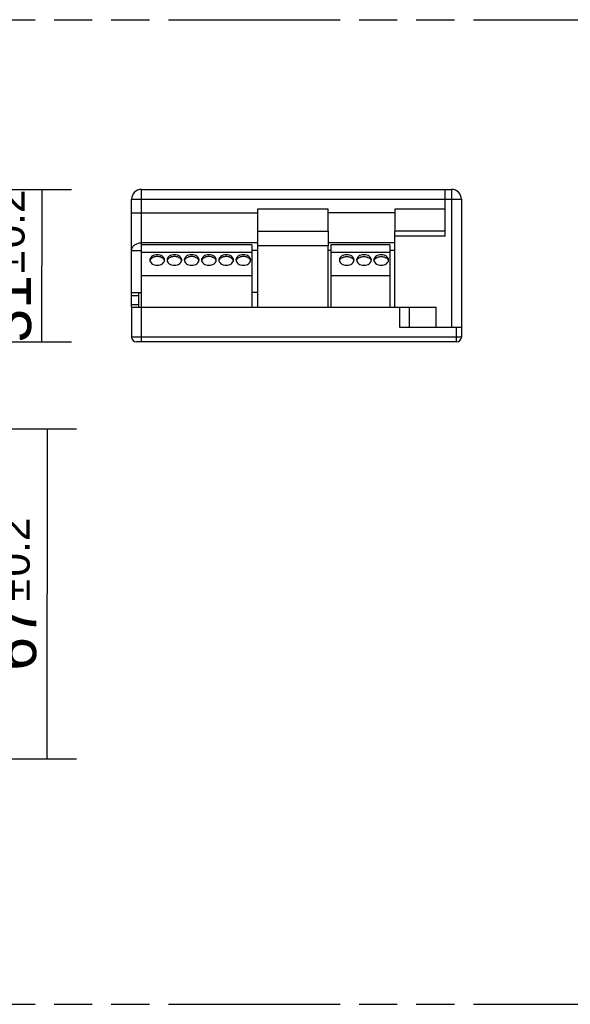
# Model space of a CAD drawing. Header units: millimetres. Extents: x 0 to 210, y 0 to 297.
# Tile 4 of 9: x 105 to 132, y 133 to 183. Entities that reach past the tile are written whole.
import ezdxf
from ezdxf.enums import TextEntityAlignment as Align

# ---------------------------------------------------------------- set-up
doc = ezdxf.new("R2010")
doc.units = ezdxf.units.MM
doc.header["$LTSCALE"] = 19.36
doc.linetypes.add('PHANTOM', pattern=[0.8, 0.45, -0.05, 0.1, -0.05, 0.1, -0.05])
doc.layers.get('0').update_dxf_attribs({"linetype": 'CONTINUOUS'})
for name, color, linetype in [('DEFAULT_3', 7, 'PHANTOM'), ('Z_AXIS', 7, 'CONTINUOUS'), ('Z_DIM_2D', 7, 'CONTINUOUS')]:
    doc.layers.add(name, color=color, linetype=linetype)
doc.styles.add('TEXTSTYLE_3', font='helveticaneueltw1g-ltcn.otf')
doc.styles.add('TEXTSTYLE_4', font='gdt', dxfattribs={"width": 0.7})
doc.dimstyles.new('DIMSTYLE_3', dxfattribs={"dimtxt": 2.2, "dimasz": 3.5, "dimexe": 0.18, "dimexo": 0.0625, "dimgap": 0.09, "dimtad": 1, "dimdec": 1, "dimlfac": 4, "dimdsep": 46, "dimtxsty": 'TEXTSTYLE_3', "dimcen": 0.09, "dimclrt": 5, "dimadec": 0, "dimazin": 0, "dimtol": 1, "dimtp": 0.2, "dimtm": 0.2, "dimtfac": 1, "dimtdec": 1, "dimtofl": 0, "dimtmove": 0, "dimatfit": 3, "dimfxl": 0, "dimtolj": 1, "dimarcsym": 0})

# ---------------------------------------------------------------- blocks, each defined once
blk = doc.blocks.new('*D5')
at = {"layer": 'Z_DIM_2D', "color": 2, "linetype": 'Continuous'}
for p, q in [((92.335, 161.897), (107.413, 161.897)), ((105.913, 161.897), (105.913, 153.522)), ((105.913, 145.147), (105.913, 153.522)), ((93.71, 145.147), (107.413, 145.147))]:
    blk.add_line(p, q, dxfattribs=at)
at = {"layer": 'Z_DIM_2D', "color": 5, "linetype": 'Continuous'}
for s, height, style, p in [('0.2', 1.54, 'TEXTSTYLE_3', (105.033, 155.898)), ('`', 1.54, 'TEXTSTYLE_4', (105.033, 153.707)), ('67', 2.2, 'TEXTSTYLE_3', (105.363, 151.331))]:
    blk.add_text(s, height=height, rotation=90, dxfattribs=dict(at, style=style)).set_placement(p, align=Align.CENTER)
blk = doc.blocks.new('_NONE')
blk = doc.blocks.new('*D7')
at = {"layer": 'Z_DIM_2D', "color": 2, "linetype": 'Continuous'}
for p, q in [((93.71, 174.064), (107.153, 174.064)), ((105.653, 174.064), (105.653, 170.189)), ((105.653, 166.314), (105.653, 170.189)), ((94.985, 166.314), (107.153, 166.314))]:
    blk.add_line(p, q, dxfattribs=at)
at = {"layer": 'Z_DIM_2D', "color": 5, "linetype": 'Continuous'}
for s, height, style, p in [('0.2', 1.54, 'TEXTSTYLE_3', (104.773, 172.565)), ('`', 1.54, 'TEXTSTYLE_4', (104.773, 170.374)), ('31', 2.2, 'TEXTSTYLE_3', (105.103, 167.998))]:
    blk.add_text(s, height=height, rotation=90, dxfattribs=dict(at, style=style)).set_placement(p, align=Align.CENTER)

msp = doc.modelspace()

# ---------------------------------------------------------------- linework, layer by layer
at = {"color": 9, "linetype": 'Continuous'}
for p, q in [((110.707, 171.252), (110.707, 174.064)), ((126.457, 174.064), (126.457, 167.064)), ((110.207, 173.564), (126.957, 173.564)), ((110.207, 172.88), (116.607, 172.88)), ((126.132, 171.689), (123.582, 171.689)), ((116.607, 171.353), (110.707, 171.353)), ((120.182, 171.189), (116.607, 171.189)), ((116.607, 170.967), (116.32, 170.967)), ((110.582, 168.827), (110.695, 168.827)), ((110.707, 166.314), (110.707, 168.077)), ((123.807, 168.077), (123.807, 167.064)), ((126.707, 166.314), (126.707, 167.064)), ((126.957, 166.564), (110.207, 166.564))]:
    msp.add_line(p, q, dxfattribs=at)
at = {"color": 7, "linetype": 'Continuous'}
for p, q in [((110.707, 174.064), (126.457, 174.064)), ((126.132, 171.689), (126.132, 174.064)), ((110.207, 168.827), (110.207, 173.564)), ((126.957, 173.564), (126.957, 166.564)), ((116.607, 171.939), (116.607, 171.189)), ((116.607, 171.939), (120.182, 171.939)), ((120.182, 171.939), (120.182, 171.189)), ((126.132, 171.939), (123.582, 171.939)), ((123.582, 168.077), (123.582, 171.939)), ((110.695, 171.252), (110.695, 169.677)), ((116.32, 171.252), (110.695, 171.252)), ((116.32, 171.252), (116.32, 169.677)), ((123.32, 171.252), (120.32, 171.252)), ((120.32, 171.252), (120.32, 169.677)), ((123.32, 171.252), (123.32, 169.677)), ((116.32, 170.852), (110.695, 170.852)), ((123.32, 170.852), (120.32, 170.852)), ((116.32, 169.677), (110.695, 169.677)), ((123.32, 169.677), (120.32, 169.677)), ((116.607, 168.827), (116.32, 168.827)), ((110.207, 168.077), (110.207, 166.564)), ((110.207, 168.077), (124.307, 168.077)), ((124.307, 168.077), (124.307, 167.064)), ((123.807, 167.064), (126.957, 167.064)), ((126.707, 166.314), (110.457, 166.314))]:
    msp.add_line(p, q, dxfattribs=at)
for centre, radius, start, end in [((110.707, 173.564), 0.5, 90, 180), ((126.457, 173.564), 0.5, 0, 90), ((110.457, 166.564), 0.25, 180, 270), ((126.707, 166.564), 0.25, 270, 360)]:
    msp.add_arc(centre, radius, start, end, dxfattribs=at)
at = {"color": 9, "linetype": 'Continuous'}
for points, knots in [([(110.207, 170.959), (110.207, 171.01), (110.236, 171.119), (110.351, 171.249), (110.516, 171.333), (110.643, 171.353), (110.707, 171.353)], [0, 0, 0, 0, 0.222119, 0.461491, 0.723341, 1, 1, 1, 1]), ([(110.207, 170.959), (110.207, 170.959), (110.212, 170.959), (110.218, 170.961), (110.23, 170.961), (110.246, 170.962), (110.266, 170.963), (110.301, 170.964), (110.354, 170.965), (110.427, 170.966), (110.51, 170.967), (110.6, 170.967), (110.663, 170.967), (110.695, 170.967)], [0, 0, 0, 0, 0.005088, 0.019479, 0.043217, 0.076094, 0.117812, 0.167995, 0.291786, 0.442881, 0.615641, 0.803676, 1, 1, 1, 1])]:
    msp.add_open_spline(points, degree=3, knots=knots, dxfattribs=at)
at = {"layer": 'DEFAULT_3', "color": 91, "linetype": 'PHANTOM', "true_color": 0x80ff80}
for p, q in [((50.129, 182.68), (150.129, 182.68)), ((50.129, 132.68), (150.129, 132.68))]:
    msp.add_line(p, q, dxfattribs=at)
at = {"layer": 'Z_AXIS', "color": 7, "linetype": 'Continuous'}
for p, q in [((116.607, 173.064), (116.607, 171.939)), ((120.182, 171.939), (120.182, 173.064)), ((123.582, 173.064), (123.582, 171.939)), ((116.607, 171.939), (120.182, 171.939)), ((116.607, 171.189), (116.607, 168.077)), ((120.182, 168.077), (120.182, 171.189)), ((110.695, 169.677), (110.695, 168.077)), ((116.32, 169.677), (116.32, 168.077)), ((120.32, 169.677), (120.32, 168.077)), ((123.32, 169.677), (123.32, 168.077)), ((110.207, 168.077), (110.207, 168.827)), ((110.207, 168.827), (110.582, 168.827)), ((110.582, 168.077), (110.582, 168.827)), ((124.307, 168.077), (125.682, 168.077))]:
    msp.add_line(p, q, dxfattribs=at)
at = {"layer": 'Z_AXIS', "color": 9, "linetype": 'Continuous'}
for p, q in [((120.182, 173.064), (116.607, 173.064)), ((126.132, 173.064), (123.582, 173.064)), ((123.582, 172.88), (120.182, 172.88)), ((123.582, 171.353), (120.182, 171.353)), ((120.32, 170.967), (120.182, 170.967)), ((123.582, 170.967), (123.32, 170.967)), ((110.207, 168.68), (110.582, 168.68)), ((110.207, 168.223), (110.582, 168.223)), ((125.682, 167.064), (125.682, 168.077))]:
    msp.add_line(p, q, dxfattribs=at)
at = {"layer": 'Z_AXIS', "color": 7, "linetype": 'Continuous'}
for centre, start, end in [((111.335, 170.385), 157.3958, 166.3958), ((111.68, 170.385), 13.6042, 22.6042), ((112.21, 170.385), 157.3958, 166.3958), ((112.555, 170.385), 13.6042, 22.6042), ((113.085, 170.385), 157.3958, 166.3958), ((113.43, 170.385), 13.6042, 22.6042), ((113.96, 170.385), 157.3958, 166.3958), ((114.305, 170.385), 13.6042, 22.6042), ((114.835, 170.385), 157.3958, 166.3958), ((115.18, 170.385), 13.6042, 22.6042), ((115.71, 170.385), 157.3958, 166.3958), ((116.055, 170.385), 13.6042, 22.6042), ((120.96, 170.385), 157.3958, 166.3958), ((121.305, 170.385), 13.6042, 22.6042), ((121.835, 170.385), 157.3958, 166.3958), ((122.18, 170.385), 13.6042, 22.6042), ((122.71, 170.385), 157.3958, 166.3958), ((123.055, 170.385), 13.6042, 22.6042)]:
    msp.add_arc(centre, 0.203, start, end, dxfattribs=at)
for points, knots in [([(111.507, 170.742), (111.459, 170.742), (111.365, 170.729), (111.243, 170.674), (111.155, 170.587), (111.132, 170.512), (111.132, 170.477)], [0, 0, 0, 0, 0.287992, 0.555346, 0.790532, 1, 1, 1, 1]), ([(111.507, 170.654), (111.438, 170.654), (111.308, 170.63), (111.199, 170.549), (111.166, 170.499)], [0, 0, 0, 0, 0.536906, 1, 1, 1, 1]), ([(111.882, 170.477), (111.882, 170.512), (111.86, 170.587), (111.772, 170.674), (111.649, 170.729), (111.556, 170.742), (111.507, 170.742)], [0, 0, 0, 0, 0.209468, 0.444654, 0.712008, 1, 1, 1, 1]), ([(111.849, 170.499), (111.816, 170.549), (111.706, 170.63), (111.576, 170.654), (111.507, 170.654)], [0, 0, 0, 0, 0.463094, 1, 1, 1, 1]), ([(112.382, 170.742), (112.334, 170.742), (112.24, 170.729), (112.118, 170.674), (112.03, 170.587), (112.007, 170.512), (112.007, 170.477)], [0, 0, 0, 0, 0.287992, 0.555346, 0.790532, 1, 1, 1, 1]), ([(112.382, 170.654), (112.313, 170.654), (112.183, 170.63), (112.074, 170.549), (112.041, 170.499)], [0, 0, 0, 0, 0.536906, 1, 1, 1, 1]), ([(112.757, 170.477), (112.757, 170.512), (112.735, 170.587), (112.647, 170.674), (112.524, 170.729), (112.431, 170.742), (112.382, 170.742)], [0, 0, 0, 0, 0.209468, 0.444654, 0.712008, 1, 1, 1, 1]), ([(112.724, 170.499), (112.691, 170.549), (112.581, 170.63), (112.451, 170.654), (112.382, 170.654)], [0, 0, 0, 0, 0.463094, 1, 1, 1, 1]), ([(113.257, 170.742), (113.209, 170.742), (113.115, 170.729), (112.993, 170.674), (112.905, 170.587), (112.882, 170.512), (112.882, 170.477)], [0, 0, 0, 0, 0.287992, 0.555346, 0.790532, 1, 1, 1, 1]), ([(113.257, 170.654), (113.188, 170.654), (113.058, 170.63), (112.949, 170.549), (112.916, 170.499)], [0, 0, 0, 0, 0.536906, 1, 1, 1, 1]), ([(113.632, 170.477), (113.632, 170.512), (113.61, 170.587), (113.522, 170.674), (113.399, 170.729), (113.306, 170.742), (113.257, 170.742)], [0, 0, 0, 0, 0.209468, 0.444654, 0.712008, 1, 1, 1, 1]), ([(113.599, 170.499), (113.566, 170.549), (113.456, 170.63), (113.326, 170.654), (113.257, 170.654)], [0, 0, 0, 0, 0.463094, 1, 1, 1, 1]), ([(114.132, 170.742), (114.084, 170.742), (113.99, 170.729), (113.868, 170.674), (113.78, 170.587), (113.757, 170.512), (113.757, 170.477)], [0, 0, 0, 0, 0.287992, 0.555346, 0.790532, 1, 1, 1, 1]), ([(114.132, 170.654), (114.063, 170.654), (113.933, 170.63), (113.824, 170.549), (113.791, 170.499)], [0, 0, 0, 0, 0.536906, 1, 1, 1, 1]), ([(114.507, 170.477), (114.507, 170.512), (114.485, 170.587), (114.397, 170.674), (114.274, 170.729), (114.181, 170.742), (114.132, 170.742)], [0, 0, 0, 0, 0.209468, 0.444654, 0.712008, 1, 1, 1, 1]), ([(114.474, 170.499), (114.441, 170.549), (114.331, 170.63), (114.201, 170.654), (114.132, 170.654)], [0, 0, 0, 0, 0.463094, 1, 1, 1, 1]), ([(115.007, 170.742), (114.959, 170.742), (114.865, 170.729), (114.743, 170.674), (114.655, 170.587), (114.632, 170.512), (114.632, 170.477)], [0, 0, 0, 0, 0.287992, 0.555346, 0.790532, 1, 1, 1, 1]), ([(115.007, 170.654), (114.938, 170.654), (114.808, 170.63), (114.699, 170.549), (114.666, 170.499)], [0, 0, 0, 0, 0.536906, 1, 1, 1, 1]), ([(115.382, 170.477), (115.382, 170.512), (115.36, 170.587), (115.272, 170.674), (115.149, 170.729), (115.056, 170.742), (115.007, 170.742)], [0, 0, 0, 0, 0.209468, 0.444654, 0.712008, 1, 1, 1, 1]), ([(115.349, 170.499), (115.316, 170.549), (115.206, 170.63), (115.076, 170.654), (115.007, 170.654)], [0, 0, 0, 0, 0.463094, 1, 1, 1, 1]), ([(115.882, 170.742), (115.834, 170.742), (115.74, 170.729), (115.618, 170.674), (115.53, 170.587), (115.507, 170.512), (115.507, 170.477)], [0, 0, 0, 0, 0.287992, 0.555346, 0.790532, 1, 1, 1, 1]), ([(115.882, 170.654), (115.813, 170.654), (115.683, 170.63), (115.574, 170.549), (115.541, 170.499)], [0, 0, 0, 0, 0.536906, 1, 1, 1, 1]), ([(116.257, 170.477), (116.257, 170.512), (116.235, 170.587), (116.147, 170.674), (116.024, 170.729), (115.931, 170.742), (115.882, 170.742)], [0, 0, 0, 0, 0.209468, 0.444654, 0.712008, 1, 1, 1, 1]), ([(116.224, 170.499), (116.191, 170.549), (116.081, 170.63), (115.951, 170.654), (115.882, 170.654)], [0, 0, 0, 0, 0.463094, 1, 1, 1, 1]), ([(121.132, 170.742), (121.084, 170.742), (120.99, 170.729), (120.868, 170.674), (120.78, 170.587), (120.757, 170.512), (120.757, 170.477)], [0, 0, 0, 0, 0.287992, 0.555346, 0.790532, 1, 1, 1, 1]), ([(120.791, 170.499), (120.824, 170.549), (120.933, 170.63), (121.063, 170.654), (121.132, 170.654)], [0, 0, 0, 0, 0.463094, 1, 1, 1, 1]), ([(121.507, 170.477), (121.507, 170.512), (121.485, 170.587), (121.397, 170.674), (121.274, 170.729), (121.181, 170.742), (121.132, 170.742)], [0, 0, 0, 0, 0.209468, 0.444654, 0.712008, 1, 1, 1, 1]), ([(121.132, 170.654), (121.201, 170.654), (121.331, 170.63), (121.441, 170.549), (121.474, 170.499)], [0, 0, 0, 0, 0.536906, 1, 1, 1, 1]), ([(122.007, 170.742), (121.959, 170.742), (121.865, 170.729), (121.743, 170.674), (121.655, 170.587), (121.632, 170.512), (121.632, 170.477)], [0, 0, 0, 0, 0.287992, 0.555346, 0.790532, 1, 1, 1, 1]), ([(121.666, 170.499), (121.699, 170.549), (121.808, 170.63), (121.938, 170.654), (122.007, 170.654)], [0, 0, 0, 0, 0.463094, 1, 1, 1, 1]), ([(122.382, 170.477), (122.382, 170.512), (122.36, 170.587), (122.272, 170.674), (122.149, 170.729), (122.056, 170.742), (122.007, 170.742)], [0, 0, 0, 0, 0.209468, 0.444654, 0.712008, 1, 1, 1, 1]), ([(122.007, 170.654), (122.076, 170.654), (122.206, 170.63), (122.316, 170.549), (122.349, 170.499)], [0, 0, 0, 0, 0.536906, 1, 1, 1, 1]), ([(122.882, 170.742), (122.834, 170.742), (122.74, 170.729), (122.618, 170.674), (122.53, 170.587), (122.507, 170.512), (122.507, 170.477)], [0, 0, 0, 0, 0.287992, 0.555346, 0.790532, 1, 1, 1, 1]), ([(122.541, 170.499), (122.574, 170.549), (122.683, 170.63), (122.813, 170.654), (122.882, 170.654)], [0, 0, 0, 0, 0.463094, 1, 1, 1, 1]), ([(123.257, 170.477), (123.257, 170.512), (123.235, 170.587), (123.147, 170.674), (123.024, 170.729), (122.931, 170.742), (122.882, 170.742)], [0, 0, 0, 0, 0.209468, 0.444654, 0.712008, 1, 1, 1, 1]), ([(122.882, 170.654), (122.951, 170.654), (123.081, 170.63), (123.191, 170.549), (123.224, 170.499)], [0, 0, 0, 0, 0.536906, 1, 1, 1, 1]), ([(111.132, 170.477), (111.132, 170.442), (111.155, 170.366), (111.243, 170.28), (111.365, 170.224), (111.459, 170.212), (111.507, 170.212)], [0, 0, 0, 0, 0.209468, 0.444654, 0.712008, 1, 1, 1, 1]), ([(111.507, 170.212), (111.556, 170.212), (111.649, 170.224), (111.772, 170.28), (111.86, 170.366), (111.882, 170.442), (111.882, 170.477)], [0, 0, 0, 0, 0.287992, 0.555346, 0.790532, 1, 1, 1, 1]), ([(112.007, 170.477), (112.007, 170.442), (112.03, 170.366), (112.118, 170.28), (112.24, 170.224), (112.334, 170.212), (112.382, 170.212)], [0, 0, 0, 0, 0.209468, 0.444654, 0.712008, 1, 1, 1, 1]), ([(112.382, 170.212), (112.431, 170.212), (112.524, 170.224), (112.647, 170.28), (112.735, 170.366), (112.757, 170.442), (112.757, 170.477)], [0, 0, 0, 0, 0.287992, 0.555346, 0.790532, 1, 1, 1, 1]), ([(112.882, 170.477), (112.882, 170.442), (112.905, 170.366), (112.993, 170.28), (113.115, 170.224), (113.209, 170.212), (113.257, 170.212)], [0, 0, 0, 0, 0.209468, 0.444654, 0.712008, 1, 1, 1, 1]), ([(113.257, 170.212), (113.306, 170.212), (113.399, 170.224), (113.522, 170.28), (113.61, 170.366), (113.632, 170.442), (113.632, 170.477)], [0, 0, 0, 0, 0.287992, 0.555346, 0.790532, 1, 1, 1, 1]), ([(113.757, 170.477), (113.757, 170.442), (113.78, 170.366), (113.868, 170.28), (113.99, 170.224), (114.084, 170.212), (114.132, 170.212)], [0, 0, 0, 0, 0.209468, 0.444654, 0.712008, 1, 1, 1, 1]), ([(114.132, 170.212), (114.181, 170.212), (114.274, 170.224), (114.397, 170.28), (114.485, 170.366), (114.507, 170.442), (114.507, 170.477)], [0, 0, 0, 0, 0.287992, 0.555346, 0.790532, 1, 1, 1, 1]), ([(114.632, 170.477), (114.632, 170.442), (114.655, 170.366), (114.743, 170.28), (114.865, 170.224), (114.959, 170.212), (115.007, 170.212)], [0, 0, 0, 0, 0.209468, 0.444654, 0.712008, 1, 1, 1, 1]), ([(115.007, 170.212), (115.056, 170.212), (115.149, 170.224), (115.272, 170.28), (115.36, 170.366), (115.382, 170.442), (115.382, 170.477)], [0, 0, 0, 0, 0.287992, 0.555346, 0.790532, 1, 1, 1, 1]), ([(115.507, 170.477), (115.507, 170.442), (115.53, 170.366), (115.618, 170.28), (115.74, 170.224), (115.834, 170.212), (115.882, 170.212)], [0, 0, 0, 0, 0.209468, 0.444654, 0.712008, 1, 1, 1, 1]), ([(115.882, 170.212), (115.931, 170.212), (116.024, 170.224), (116.147, 170.28), (116.235, 170.366), (116.257, 170.442), (116.257, 170.477)], [0, 0, 0, 0, 0.287992, 0.555346, 0.790532, 1, 1, 1, 1]), ([(120.757, 170.477), (120.757, 170.442), (120.78, 170.366), (120.868, 170.28), (120.99, 170.224), (121.084, 170.212), (121.132, 170.212)], [0, 0, 0, 0, 0.209468, 0.444654, 0.712008, 1, 1, 1, 1]), ([(121.132, 170.212), (121.181, 170.212), (121.274, 170.224), (121.397, 170.28), (121.485, 170.366), (121.507, 170.442), (121.507, 170.477)], [0, 0, 0, 0, 0.287992, 0.555346, 0.790532, 1, 1, 1, 1]), ([(121.632, 170.477), (121.632, 170.442), (121.655, 170.366), (121.743, 170.28), (121.865, 170.224), (121.959, 170.212), (122.007, 170.212)], [0, 0, 0, 0, 0.209468, 0.444654, 0.712008, 1, 1, 1, 1]), ([(122.007, 170.212), (122.056, 170.212), (122.149, 170.224), (122.272, 170.28), (122.36, 170.366), (122.382, 170.442), (122.382, 170.477)], [0, 0, 0, 0, 0.287992, 0.555346, 0.790532, 1, 1, 1, 1]), ([(122.507, 170.477), (122.507, 170.442), (122.53, 170.366), (122.618, 170.28), (122.74, 170.224), (122.834, 170.212), (122.882, 170.212)], [0, 0, 0, 0, 0.209468, 0.444654, 0.712008, 1, 1, 1, 1]), ([(122.882, 170.212), (122.931, 170.212), (123.024, 170.224), (123.147, 170.28), (123.235, 170.366), (123.257, 170.442), (123.257, 170.477)], [0, 0, 0, 0, 0.287992, 0.555346, 0.790532, 1, 1, 1, 1])]:
    msp.add_open_spline(points, degree=3, knots=knots, dxfattribs=at)
for points in [[(111.166, 170.499), (111.159, 170.487), (111.153, 170.475), (111.148, 170.463)], [(111.867, 170.463), (111.862, 170.475), (111.856, 170.487), (111.849, 170.499)], [(112.041, 170.499), (112.034, 170.487), (112.028, 170.475), (112.023, 170.463)], [(112.742, 170.463), (112.737, 170.475), (112.731, 170.487), (112.724, 170.499)], [(112.916, 170.499), (112.909, 170.487), (112.903, 170.475), (112.898, 170.463)], [(113.617, 170.463), (113.612, 170.475), (113.606, 170.487), (113.599, 170.499)], [(113.791, 170.499), (113.784, 170.487), (113.778, 170.475), (113.773, 170.463)], [(114.492, 170.463), (114.487, 170.475), (114.481, 170.487), (114.474, 170.499)], [(114.666, 170.499), (114.659, 170.487), (114.653, 170.475), (114.648, 170.463)], [(115.367, 170.463), (115.362, 170.475), (115.356, 170.487), (115.349, 170.499)], [(115.541, 170.499), (115.534, 170.487), (115.528, 170.475), (115.523, 170.463)], [(116.242, 170.463), (116.237, 170.475), (116.231, 170.487), (116.224, 170.499)], [(120.773, 170.463), (120.778, 170.475), (120.784, 170.487), (120.791, 170.499)], [(121.474, 170.499), (121.481, 170.487), (121.487, 170.475), (121.492, 170.463)], [(121.648, 170.463), (121.653, 170.475), (121.659, 170.487), (121.666, 170.499)], [(122.349, 170.499), (122.356, 170.487), (122.362, 170.475), (122.367, 170.463)], [(122.523, 170.463), (122.528, 170.475), (122.534, 170.487), (122.541, 170.499)], [(123.224, 170.499), (123.231, 170.487), (123.237, 170.475), (123.242, 170.463)]]:
    msp.add_open_spline(points, degree=3, dxfattribs=at)

# ---------------------------------------------------------------- dimensions: what is measured, and where the dimension line sits
at = {"layer": 'Z_DIM_2D', "color": 2, "linetype": 'Continuous'}
for base, p1, p2, angle, picture, middle in [((105.653, 166.314), (93.71, 174.064), (94.985, 166.314), 270, '*D7', (104.665, 168.951)), ((105.913, 161.897), (93.71, 145.147), (92.335, 161.897), 90, '*D5', (104.925, 152.284))]:
    dim = msp.add_linear_dim(base=base, p1=p1, p2=p2, angle=angle, dimstyle='DIMSTYLE_3', override={"dimblk1": 'NONE', "dimblk2": 'NONE', "dimsah": 1}, dxfattribs=at)
    dim.commit()
    dim.dimension.update_dxf_attribs({"geometry": picture, "text_midpoint": middle, "dimtype": 160})

doc.saveas('drawing.dxf')
